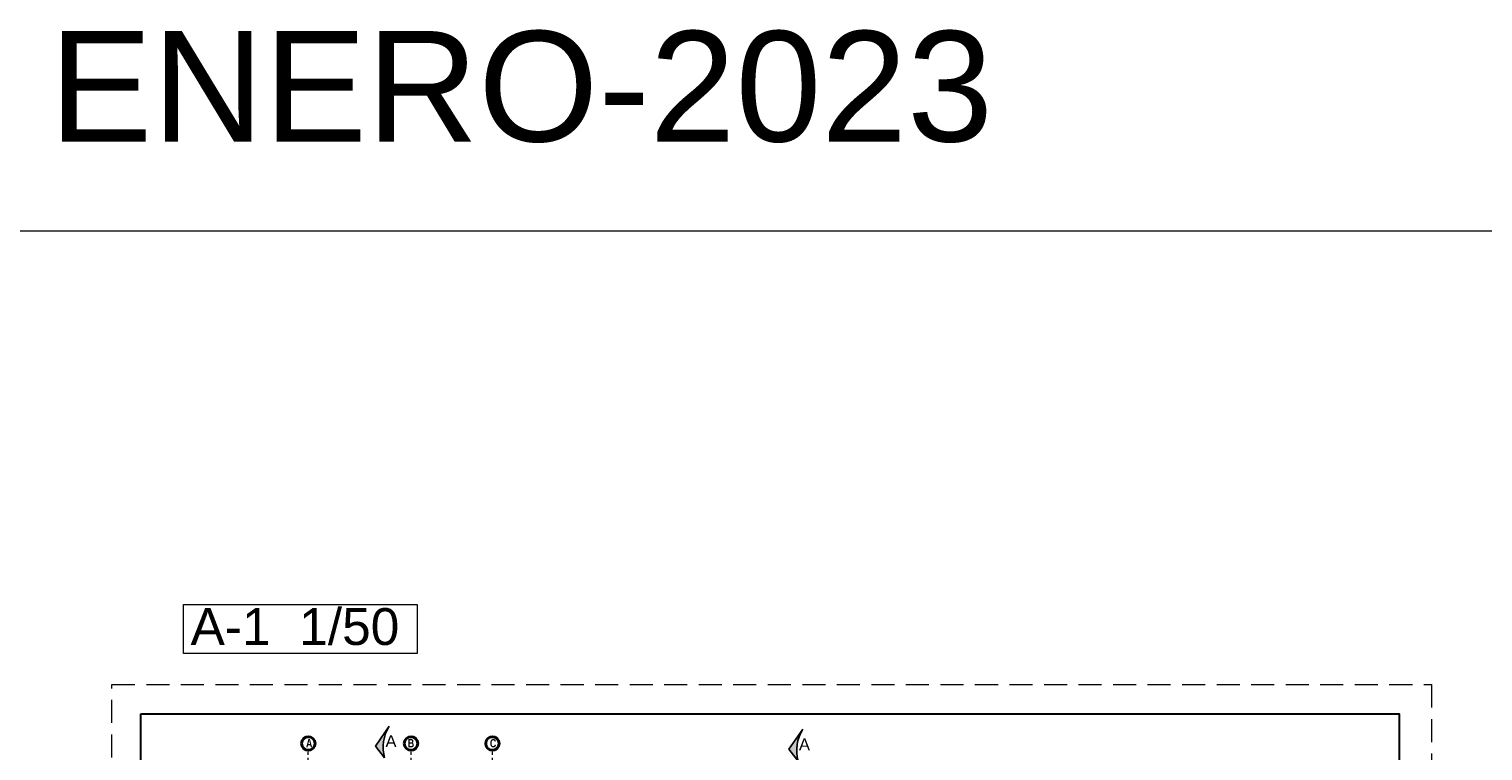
# Model space of a CAD drawing. Header units: metres. Extents: x -13 to 533, y -25 to 219.
# Tile 66 of 99: x 38 to 85, y 22 to 45. Entities that reach past the tile are written whole.
import ezdxf
from ezdxf.enums import TextEntityAlignment as Align

# ---------------------------------------------------------------- set-up
doc = ezdxf.new("R2010")
doc.units = ezdxf.units.M
doc.linetypes.add('DASHDOT', pattern=[1, 0.5, -0.25, 0, -0.25])
doc.linetypes.add('HIDDEN', pattern=[0.375, 0.25, -0.125])
for name, color, linetype, lineweight in [('CORTES', 252, 'Continuous', 25), ('EJES', 251, 'Continuous', 20), ('Pluma 0.2', 252, 'Continuous', 20), ('PLUMA 0.8', 1, 'Continuous', 60)]:
    doc.layers.add(name, color=color, linetype=linetype, lineweight=lineweight)
doc.layers.add('VIGAS', color=2, linetype='Continuous')
doc.styles.add('ARIALREG', font='arial.ttf')
doc.styles.add('joe1', font='impact.ttf')

# ---------------------------------------------------------------- blocks, each defined once
blk = doc.blocks.new('A$C7ABB6997')
at = {"layer": 'EJES', "color": 250, "linetype": 'DASHDOT', "ltscale": 0.01}
blk.add_line((0.22, 0.6), (0.22, 2.75), dxfattribs=at)
at = {"layer": 'EJES', "color": 250, "lineweight": 40}
blk.add_circle((0.22, 2.97), 0.22, dxfattribs=at)
blk = doc.blocks.new('A$C28C3425A')
at = {"layer": 'CORTES'}
h = blk.add_hatch(color=256, dxfattribs=at)
h.dxf.hatch_style = 1
h.paths.add_polyline_path([(0.565, 0.666), (0, 0.222, -0.206782), (1.525, 0)])
for p, q in [((0.565, 0.666), (0, 0.222)), ((1.525, 0), (0.565, 0.666))]:
    blk.add_line(p, q, dxfattribs=at)
blk.add_arc((0.506, -1.654), 1.943, 58.34748, 105.07982, dxfattribs=at)

msp = doc.modelspace()

# ---------------------------------------------------------------- linework, layer by layer
at = {"layer": 'Pluma 0.2', "color": 0, "linetype": 'HIDDEN', "lineweight": 5, "ltscale": 3}
msp.add_lwpolyline([(40.635, -6.637), (40.635, 23.863), (83.635, 23.863), (83.635, -6.637)], close=True, dxfattribs=at)
at = {"layer": 'Pluma 0.2', "color": 0, "lineweight": 30, "ltscale": 0.5}
msp.add_lwpolyline([(41.585, 22.913), (82.585, 22.913), (82.585, -5.587), (41.585, -5.587)], close=True, dxfattribs=at)
at = {"layer": 'PLUMA 0.8', "color": 7, "linetype": 'Continuous', "lineweight": 5}
msp.add_lwpolyline([(-13.218, 38.648), (142.427, 38.648), (142.427, -25.253), (-13.218, -25.253)], close=True, dxfattribs=at)
at = {"layer": 'VIGAS', "color": 1, "linetype": 'Continuous', "lineweight": 5}
msp.add_lwpolyline([(42.974, 26.472), (50.586, 26.472), (50.586, 24.874), (42.974, 24.874)], close=True, dxfattribs=at)

# ---------------------------------------------------------------- block references
at = {"layer": 'CORTES', "xscale": 0.68, "yscale": 0.68, "zscale": 0.68, "rotation": 90.00000000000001}
for p in [(49.675, 21.476), (63.148, 21.372)]:
    msp.add_blockref('A$C28C3425A', p, dxfattribs=at)
at = {"layer": 'EJES', "ltscale": 0.5, "xscale": -1}
for p in [(47.257, 18.976), (50.606, 18.976), (53.257, 18.976)]:
    msp.add_blockref('A$C7ABB6997', p, dxfattribs=at)

# ---------------------------------------------------------------- texts
at = {"attachment_point": 1}
for s, insert, char_height, width in [('{\\fArial|b0|i0|c0|p34;15 DE ENERO-2023}', (23.232, 45.159), 3.6, 186.55972), ('{\\fArial|b0|i0|c0|p34;A-1  1/50}', (43.201, 26.355), 1.2, 62.18657)]:
    msp.add_mtext(s, dxfattribs=dict(at, insert=insert, char_height=char_height, width=width))
at = {"layer": 'CORTES', "style": 'ARIALREG'}
for p in [(49.911, 21.83), (63.383, 21.726)]:
    msp.add_text('A', height=0.384, rotation=0, dxfattribs=at).set_placement(p, align=Align.RIGHT)
at = {"layer": 'EJES', "style": 'joe1'}
for s, p in [('A', (46.962, 21.819)), ('B', (50.28, 21.819)), ('C', (52.954, 21.819))]:
    msp.add_text(s, height=0.269, rotation=0.0007, dxfattribs=at).set_placement(p)

doc.saveas('drawing.dxf')
